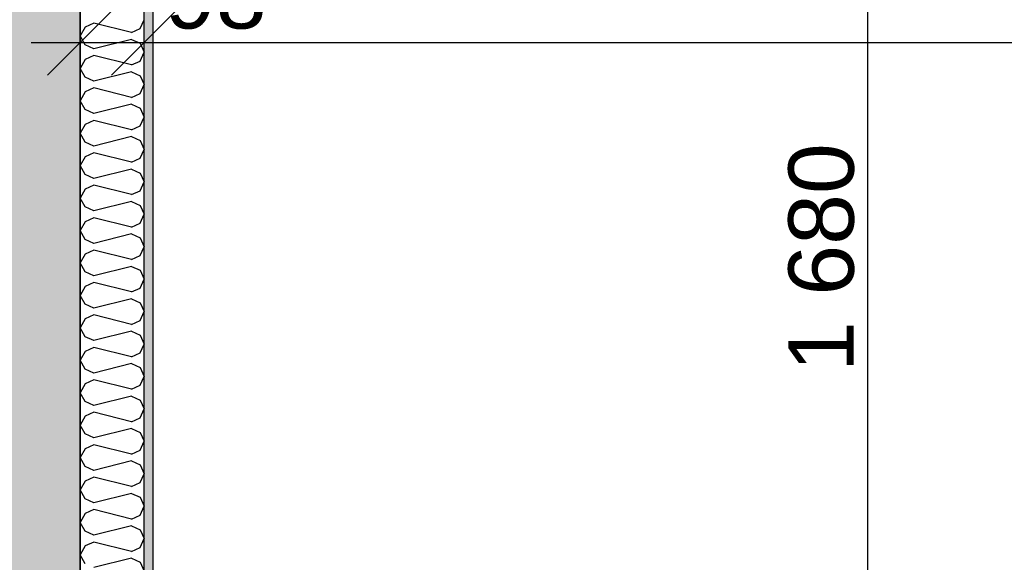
# Model space of a CAD drawing. Header units: millimetres. Extents: x -150 to 340931, y -1115 to 365939.
# Tile 116 of 253: x 286169 to 287675, y 352734 to 353564. Entities that reach past the tile are written whole.
import ezdxf
from ezdxf.enums import TextEntityAlignment as Align

# ---------------------------------------------------------------- set-up
doc = ezdxf.new("R2010")
doc.units = ezdxf.units.MM
doc.header["$LTSCALE"] = 0.5
doc.header["$MEASUREMENT"] = 0
doc.linetypes.add('PLINE', pattern=[0])
for name, color, linetype in [('232- Ikke-bærende yttervegger (Skravur)(Nye konstruksjoner)', 7, 'Continuous'), ('232- Ikke-bærende yttervegger(Nye konstruksjoner)', 7, 'Continuous'), ('242- Ikke-bærende innervegger (Skravur)(Nye konstruksjoner)', 7, 'Continuous'), ('242- Ikke-bærende innervegger(Nye konstruksjoner)', 7, 'Continuous'), ('842-M___1_50 Målsetting bygning(Nye konstruksjoner)', 7, 'Continuous'), ('862- M___Nettoareal(Nye konstruksjoner)', 7, 'Continuous'), ('862- M___Nettoareal(Polylinje)(Nye konstruksjoner)', 7, 'Continuous'), ('862- M___Nettoareal(Tekst)(Nye konstruksjoner)', 7, 'Continuous')]:
    doc.layers.add(name, color=color, linetype=linetype)
doc.layers.add('236- Innvendig kledning og overflate(Nye konstruksjoner)', color=7, linetype='Continuous', lineweight=0)
doc.styles.add('GENERATED_STYLE_1', font='txt')
doc.styles.add('GENERATED_STYLE_3', font='arial.ttf')
doc.dimstyles.new('GENERATED_STYLE__1', dxfattribs={"dimtxt": 100, "dimasz": 95, "dimexe": 0.18, "dimexo": 0.0625, "dimgap": 0, "dimtad": 1, "dimtih": 1, "dimtoh": 1, "dimdec": 0, "dimzin": 0, "dimdsep": 46, "dimtxsty": 'GENERATED_STYLE_3', "dimblk": 'ARROWHEAD_6', "dimblk1": 'ARROWHEAD_6', "dimblk2": 'ARROWHEAD_6', "dimcen": 0.09, "dimse1": 1, "dimse2": 1, "dimclrd": 256, "dimclre": 256, "dimclrt": 256, "dimadec": 1, "dimazin": 0, "dimtfac": 1, "dimtdec": 4, "dimtmove": 0, "dimatfit": 3, "dimfxl": 1, "dimtolj": 1, "dimtzin": 0, "dimarcsym": 0})
doc.dimstyles.new('GENERATED_STYLE__2', dxfattribs={"dimtxt": 100, "dimasz": 95, "dimexe": 0.18, "dimexo": 0.0625, "dimgap": 0, "dimtad": 1, "dimdec": 0, "dimzin": 0, "dimdsep": 46, "dimtxsty": 'GENERATED_STYLE_3', "dimblk": 'ARROWHEAD_6', "dimblk1": 'ARROWHEAD_6', "dimblk2": 'ARROWHEAD_6', "dimcen": 0.09, "dimse1": 1, "dimse2": 1, "dimclrd": 256, "dimclre": 256, "dimclrt": 256, "dimadec": 1, "dimazin": 0, "dimtfac": 1, "dimtdec": 4, "dimtmove": 0, "dimatfit": 3, "dimfxl": 1, "dimtolj": 1, "dimtzin": 0, "dimarcsym": 0})
doc.dimstyles.new('GENERATED_STYLE__4', dxfattribs={"dimtxt": 100, "dimasz": 95, "dimexe": 0.18, "dimexo": 0.0625, "dimgap": 0, "dimtad": 1, "dimdec": 0, "dimzin": 0, "dimdsep": 46, "dimtxsty": 'GENERATED_STYLE_3', "dimblk": 'ARROWHEAD_6', "dimblk1": 'ARROWHEAD_6', "dimblk2": 'ARROWHEAD_6', "dimcen": 0.09, "dimse1": 1, "dimse2": 1, "dimclrd": 256, "dimclre": 256, "dimclrt": 256, "dimadec": 1, "dimazin": 0, "dimtfac": 1, "dimtdec": 4, "dimtmove": 2, "dimatfit": 3, "dimfxl": 1, "dimtolj": 1, "dimtzin": 0, "dimarcsym": 0})

# ---------------------------------------------------------------- blocks, each defined once
blk = doc.blocks.new('LEILIGHET 7__2', base_point=(292118.6, 348580.7))
at = {"layer": '862- M___Nettoareal(Polylinje)(Nye konstruksjoner)', "linetype": 'PLINE', "flags": 128}
blk.add_lwpolyline([(294391, 356380.7), (286261, 356380.7), (286261, 348080.7), (289576, 348080.7), (289576, 349780.7), (294391, 349780.7)], close=True, dxfattribs=at)
at = {"layer": '862- M___Nettoareal(Tekst)(Nye konstruksjoner)', "style": 'GENERATED_STYLE_1'}
for tag, p in [('DUMMY_861', (288348.8, 358188.6)), ('ROOM_NAME', (287614.6, 358138.8)), ('DUMMY_862', (287614.6, 358000.4))]:
    blk.add_attdef(tag, text='', height=100, dxfattribs=at).set_placement(p, align=Align.TOP_LEFT)
blk = doc.blocks.new('BAD__39', base_point=(287873.3, 353122.9))
at = {"layer": '862- M___Nettoareal(Polylinje)(Nye konstruksjoner)', "linetype": 'PLINE', "flags": 128}
blk.add_lwpolyline([(286372, 354256.6), (286372, 351276.6), (289576, 351276.6), (289576, 354256.6)], close=True, dxfattribs=at)
at = {"layer": '862- M___Nettoareal(Tekst)(Nye konstruksjoner)', "style": 'GENERATED_STYLE_1'}
for tag, p in [('DUMMY_861', (288070.6, 353311.1)), ('ROOM_NAME', (287676, 353259.6)), ('DUMMY_862', (287676, 353122.9))]:
    blk.add_attdef(tag, text='', height=100, dxfattribs=at).set_placement(p, align=Align.TOP_LEFT)
blk = doc.blocks.new('*D774')
at = {"layer": '842-M___1_50 Målsetting bygning(Nye konstruksjoner)', "linetype": 'PLINE'}
for p, q in [((276294.5, 363585.1), (276294.5, 363772.6)), ((335668.8, 363585.1), (335668.8, 363772.6)), ((276344.5, 363728.9), (276244.5, 363628.9)), ((335618.8, 363628.9), (335718.8, 363728.9)), ((276219.5, 363678.9), (276294.5, 363678.9)), ((276294.5, 363678.9), (335668.8, 363678.9)), ((335668.8, 363678.9), (335743.8, 363678.9))]:
    blk.add_line(p, q, dxfattribs=at)
at = {"layer": '842-M___1_50 Målsetting bygning(Nye konstruksjoner)', "insert": (305772, 363698.9), "char_height": 100, "attachment_point": 7, "style": 'GENERATED_STYLE_3'}
blk.add_mtext('\\A1;{\\pql;\\fArial|b0|i0|c0|p0;\\W1.000000;59\xa0374}', dxfattribs=at)
blk = doc.blocks.new('ARROWHEAD_6')
at = {"linetype": 'Continuous'}
for p, q in [((-0.5, -0.5), (0.5, 0.5)), ((0, 0), (-1, 0))]:
    blk.add_line(p, q, dxfattribs=at)
blk = doc.blocks.new('*D1125')
at = {"layer": '842-M___1_50 Målsetting bygning(Nye konstruksjoner)', "linetype": 'PLINE'}
for p, q in [((286261, 350526), (286261, 350713.5)), ((287352.5, 350526), (287352.5, 350713.5)), ((286311, 350669.7), (286211, 350569.7)), ((287402.5, 350669.7), (287302.5, 350569.7)), ((286186, 350619.7), (286261, 350619.7)), ((286261, 350619.7), (287352.5, 350619.7))]:
    blk.add_line(p, q, dxfattribs=at)
at = {"layer": '842-M___1_50 Målsetting bygning(Nye konstruksjoner)', "insert": (286635.2, 350639.7), "char_height": 100, "attachment_point": 7, "style": 'GENERATED_STYLE_3'}
blk.add_mtext('\\A1;{\\pql;\\fArial|b0|i0|c0|p0;\\W1.000000;1\xa0091}', dxfattribs=at)
blk = doc.blocks.new('*X1348')
at = {"layer": '242- Ikke-bærende innervegger (Skravur)(Nye konstruksjoner)', "linetype": 'PLINE'}
for p, q in [((286281.8, 353558.3), (286268.6, 353552.3)), ((286339.3, 353544), (286281.8, 353558.3)), ((286352.6, 353550), (286359, 353563.5)), ((286268.6, 353552.3), (286261, 353538.7)), ((286339.3, 353544), (286352.6, 353550)), ((286268.6, 353525.2), (286261, 353538.7)), ((286281.8, 353519.2), (286268.6, 353525.2)), ((286339.3, 353533.5), (286281.8, 353519.2)), ((286339.3, 353533.5), (286352.6, 353527.5)), ((286352.6, 353527.5), (286359, 353514)), ((286352.6, 353500.4), (286359, 353514)), ((286268.6, 353502.7), (286261, 353489.2)), ((286281.8, 353508.8), (286268.6, 353502.7)), ((286339.3, 353494.4), (286281.8, 353508.8)), ((286339.3, 353494.4), (286352.6, 353500.4)), ((286268.6, 353475.6), (286261, 353489.2)), ((286339.3, 353484), (286281.8, 353469.6)), ((286339.3, 353484), (286352.6, 353477.9)), ((286281.8, 353469.6), (286268.6, 353475.6)), ((286352.6, 353477.9), (286359, 353464.4)), ((286268.6, 353453.1), (286261, 353439.6)), ((286281.8, 353459.2), (286268.6, 353453.1)), ((286339.3, 353444.8), (286281.8, 353459.2)), ((286339.3, 353444.8), (286352.6, 353450.8)), ((286352.6, 353450.8), (286359, 353464.4)), ((286268.6, 353426.1), (286261, 353439.6)), ((286281.8, 353420), (286268.6, 353426.1)), ((286339.3, 353434.4), (286281.8, 353420)), ((286339.3, 353434.4), (286352.6, 353428.4)), ((286352.6, 353428.4), (286359, 353414.8)), ((286281.8, 353409.6), (286268.6, 353403.6)), ((286339.3, 353395.2), (286281.8, 353409.6)), ((286352.6, 353401.3), (286359, 353414.8)), ((286268.6, 353403.6), (286261, 353390)), ((286268.6, 353376.5), (286261, 353390)), ((286339.3, 353395.2), (286352.6, 353401.3)), ((286281.8, 353370.4), (286268.6, 353376.5)), ((286339.3, 353384.8), (286281.8, 353370.4)), ((286339.3, 353384.8), (286352.6, 353378.8)), ((286352.6, 353378.8), (286359, 353365.2)), ((286281.8, 353360), (286268.6, 353354)), ((286339.3, 353345.7), (286281.8, 353360)), ((286352.6, 353351.7), (286359, 353365.2)), ((286268.6, 353354), (286261, 353340.5)), ((286339.3, 353345.7), (286352.6, 353351.7)), ((286268.6, 353326.9), (286261, 353340.5)), ((286339.3, 353335.2), (286281.8, 353320.9)), ((286339.3, 353335.2), (286352.6, 353329.2)), ((286352.6, 353329.2), (286359, 353315.7)), ((286281.8, 353320.9), (286268.6, 353326.9)), ((286352.6, 353302.1), (286359, 353315.7)), ((286268.6, 353304.4), (286261, 353290.9)), ((286281.8, 353310.5), (286268.6, 353304.4)), ((286339.3, 353296.1), (286281.8, 353310.5)), ((286339.3, 353296.1), (286352.6, 353302.1)), ((286268.6, 353277.3), (286261, 353290.9)), ((286339.3, 353285.7), (286281.8, 353271.3)), ((286339.3, 353285.7), (286352.6, 353279.6)), ((286281.8, 353271.3), (286268.6, 353277.3)), ((286352.6, 353279.6), (286359, 353266.1)), ((286268.6, 353254.8), (286261, 353241.3)), ((286281.8, 353260.9), (286268.6, 353254.8)), ((286339.3, 353246.5), (286281.8, 353260.9)), ((286352.6, 353252.6), (286359, 353266.1)), ((286268.6, 353227.8), (286261, 353241.3)), ((286339.3, 353246.5), (286352.6, 353252.6)), ((286281.8, 353221.7), (286268.6, 353227.8)), ((286339.3, 353236.1), (286281.8, 353221.7)), ((286339.3, 353236.1), (286352.6, 353230.1)), ((286352.6, 353230.1), (286359, 353216.5)), ((286281.8, 353211.3), (286268.6, 353205.3)), ((286339.3, 353196.9), (286281.8, 353211.3)), ((286352.6, 353203), (286359, 353216.5)), ((286268.6, 353205.3), (286261, 353191.7)), ((286339.3, 353196.9), (286352.6, 353203)), ((286268.6, 353178.2), (286261, 353191.7)), ((286339.3, 353186.5), (286281.8, 353172.1)), ((286339.3, 353186.5), (286352.6, 353180.5)), ((286352.6, 353180.5), (286359, 353166.9)), ((286281.8, 353172.1), (286268.6, 353178.2)), ((286352.6, 353153.4), (286359, 353166.9)), ((286268.6, 353155.7), (286261, 353142.2)), ((286281.8, 353161.7), (286268.6, 353155.7)), ((286339.3, 353147.4), (286281.8, 353161.7)), ((286339.3, 353147.4), (286352.6, 353153.4)), ((286268.6, 353128.6), (286261, 353142.2)), ((286339.3, 353136.9), (286281.8, 353122.6)), ((286339.3, 353136.9), (286352.6, 353130.9)), ((286281.8, 353122.6), (286268.6, 353128.6)), ((286352.6, 353130.9), (286359, 353117.4)), ((286268.6, 353106.1), (286261, 353092.6)), ((286281.8, 353112.2), (286268.6, 353106.1)), ((286339.3, 353097.8), (286281.8, 353112.2)), ((286339.3, 353097.8), (286352.6, 353103.8)), ((286352.6, 353103.8), (286359, 353117.4)), ((286268.6, 353079), (286261, 353092.6)), ((286281.8, 353073), (286268.6, 353079)), ((286339.3, 353087.4), (286281.8, 353073)), ((286339.3, 353087.4), (286352.6, 353081.3)), ((286352.6, 353081.3), (286359, 353067.8)), ((286281.8, 353062.6), (286268.6, 353056.5)), ((286339.3, 353048.2), (286281.8, 353062.6)), ((286352.6, 353054.3), (286359, 353067.8)), ((286268.6, 353056.5), (286261, 353043)), ((286268.6, 353029.5), (286261, 353043)), ((286339.3, 353048.2), (286352.6, 353054.3)), ((286281.8, 353023.4), (286268.6, 353029.5)), ((286339.3, 353037.8), (286281.8, 353023.4)), ((286339.3, 353037.8), (286352.6, 353031.8)), ((286352.6, 353031.8), (286359, 353018.2)), ((286281.8, 353013), (286268.6, 353007)), ((286339.3, 352998.6), (286281.8, 353013)), ((286352.6, 353004.7), (286359, 353018.2)), ((286268.6, 353007), (286261, 352993.4)), ((286339.3, 352998.6), (286352.6, 353004.7)), ((286268.6, 352979.9), (286261, 352993.4)), ((286339.3, 352988.2), (286281.8, 352973.9)), ((286339.3, 352988.2), (286352.6, 352982.2)), ((286281.8, 352973.9), (286268.6, 352979.9)), ((286352.6, 352982.2), (286359, 352968.6)), ((286352.6, 352955.1), (286359, 352968.6)), ((286268.6, 352957.4), (286261, 352943.9)), ((286281.8, 352963.4), (286268.6, 352957.4)), ((286339.3, 352949.1), (286281.8, 352963.4)), ((286339.3, 352949.1), (286352.6, 352955.1)), ((286268.6, 352930.3), (286261, 352943.9)), ((286339.3, 352938.7), (286281.8, 352924.3)), ((286339.3, 352938.7), (286352.6, 352932.6)), ((286281.8, 352924.3), (286268.6, 352930.3)), ((286352.6, 352932.6), (286359, 352919.1)), ((286268.6, 352907.8), (286261, 352894.3)), ((286281.8, 352913.9), (286268.6, 352907.8)), ((286339.3, 352899.5), (286281.8, 352913.9)), ((286352.6, 352905.5), (286359, 352919.1)), ((286268.6, 352880.7), (286261, 352894.3)), ((286339.3, 352899.5), (286352.6, 352905.5)), ((286281.8, 352874.7), (286268.6, 352880.7)), ((286339.3, 352889.1), (286281.8, 352874.7)), ((286339.3, 352889.1), (286352.6, 352883)), ((286352.6, 352883), (286359, 352869.5)), ((286281.8, 352864.3), (286268.6, 352858.2)), ((286339.3, 352849.9), (286281.8, 352864.3)), ((286352.6, 352856), (286359, 352869.5)), ((286268.6, 352858.2), (286261, 352844.7)), ((286339.3, 352849.9), (286352.6, 352856)), ((286268.6, 352831.2), (286261, 352844.7)), ((286339.3, 352839.5), (286281.8, 352825.1)), ((286339.3, 352839.5), (286352.6, 352833.5)), ((286352.6, 352833.5), (286359, 352819.9)), ((286281.8, 352825.1), (286268.6, 352831.2)), ((286352.6, 352806.4), (286359, 352819.9)), ((286268.6, 352808.7), (286261, 352795.1)), ((286281.8, 352814.7), (286268.6, 352808.7)), ((286339.3, 352800.3), (286281.8, 352814.7)), ((286339.3, 352800.3), (286352.6, 352806.4)), ((286268.6, 352781.6), (286261, 352795.1)), ((286339.3, 352789.9), (286281.8, 352775.6)), ((286339.3, 352789.9), (286352.6, 352783.9)), ((286281.8, 352775.6), (286268.6, 352781.6)), ((286352.6, 352783.9), (286359, 352770.3)), ((286268.6, 352759.1), (286261, 352745.6)), ((286281.8, 352765.1), (286268.6, 352759.1)), ((286339.3, 352750.8), (286281.8, 352765.1)), ((286339.3, 352750.8), (286352.6, 352756.8)), ((286352.6, 352756.8), (286359, 352770.3)), ((286268.6, 352732), (286261, 352745.6)), ((286339.3, 352740.4), (286281.8, 352726)), ((286339.3, 352740.4), (286352.6, 352734.3)), ((286352.6, 352734.3), (286359, 352720.8))]:
    blk.add_line(p, q, dxfattribs=at)
blk = doc.blocks.new('*D1565')
at = {"layer": '842-M___1_50 Målsetting bygning(Nye konstruksjoner)', "linetype": 'PLINE'}
for p, q in [((289427, 355955), (289427, 356142.5)), ((289687, 355955), (289687, 356142.5)), ((289477, 356098.7), (289377, 355998.7)), ((289637, 355998.7), (289737, 356098.7)), ((286359, 356048.7), (289427, 356048.7)), ((289427, 356048.7), (289687, 356048.7)), ((289687, 356048.7), (289762, 356048.7))]:
    blk.add_line(p, q, dxfattribs=at)
at = {"layer": '842-M___1_50 Målsetting bygning(Nye konstruksjoner)', "insert": (289448.8, 356087.3), "char_height": 100, "attachment_point": 7, "rotation": 360, "style": 'GENERATED_STYLE_3'}
blk.add_mtext('\\A1;{\\pql;\\fArial|b0|i0|c0|p0;\\W1.000000;260}', dxfattribs=at)
blk = doc.blocks.new('*D1614')
at = {"layer": '842-M___1_50 Målsetting bygning(Nye konstruksjoner)', "linetype": 'PLINE'}
for p, q in [((287465.7, 354256.6), (287465.7, 354331.6)), ((287515.7, 354206.6), (287415.7, 354306.6)), ((287559.4, 354256.6), (287371.9, 354256.6)), ((287465.7, 352576.7), (287465.7, 354256.6)), ((287415.7, 352626.7), (287515.7, 352526.7)), ((287559.4, 352576.7), (287371.9, 352576.7))]:
    blk.add_line(p, q, dxfattribs=at)
at = {"layer": '842-M___1_50 Målsetting bygning(Nye konstruksjoner)', "insert": (287445.7, 353025.2), "char_height": 100, "attachment_point": 7, "rotation": 90, "style": 'GENERATED_STYLE_3'}
blk.add_mtext('\\A1;{\\pql;\\fArial|b0|i0|c0|p0;\\W1.000000;1\xa0680}', dxfattribs=at)
blk = doc.blocks.new('*D1640')
at = {"layer": '842-M___1_50 Målsetting bygning(Nye konstruksjoner)', "linetype": 'PLINE'}
for p, q in [((286261, 353434.8), (286261, 353622.3)), ((286359, 353434.8), (286359, 353622.3)), ((286311, 353578.6), (286211, 353478.6)), ((286409, 353578.6), (286309, 353478.6)), ((286186, 353528.6), (286261, 353528.6)), ((286261, 353528.6), (286359, 353528.6)), ((286359, 353528.6), (289589, 353528.6))]:
    blk.add_line(p, q, dxfattribs=at)
blk = doc.blocks.new('*D1641')
at = {"layer": '842-M___1_50 Målsetting bygning(Nye konstruksjoner)', "linetype": 'PLINE'}
for p, q in [((289589, 353434.8), (289589, 353622.3)), ((286409, 353578.6), (286309, 353478.6)), ((289639, 353578.6), (289539, 353478.6)), ((286359, 353528.6), (289589, 353528.6)), ((289589, 353528.6), (289687, 353528.6))]:
    blk.add_line(p, q, dxfattribs=at)
at = {"layer": '842-M___1_50 Målsetting bygning(Nye konstruksjoner)', "char_height": 100, "attachment_point": 7, "rotation": 360, "style": 'GENERATED_STYLE_3'}
for s, insert in [('\\A1;{\\pql;\\fArial|b0|i0|c0|p0;\\W1.000000;98}', (286390.8, 353548.6)), ('\\A1;{\\pql;\\fArial|b0|i0|c0|p0;\\W1.000000;3\xa0230}', (287802.4, 353548.6)), ('\\A1;{\\pql;\\fArial|b0|i0|c0|p0;\\W1.000000;98}', (289366.3, 353548.6))]:
    blk.add_mtext(s, dxfattribs=dict(at, insert=insert))

msp = doc.modelspace()

# ---------------------------------------------------------------- hatches: boundary and pattern name
at = {"layer": '232- Ikke-bærende yttervegger (Skravur)(Nye konstruksjoner)', "linetype": 'Continuous'}
h = msp.add_hatch(dxfattribs=at)
h.set_pattern_fill('Betong_strukturell', color=256, style=0, pattern_type=2)
h.set_pattern_definition([(90.00001, (0, 0), (311.76916, 6e-05), [30, -150]), (90.00001, (-155.9, 90), (311.76916, 6e-05), [30, -150]), (150.00001, (0, 0), (155.88452, 270.00004), [30, -150]), (150.00001, (-4e-05, 180), (155.88452, 270.00004), [30, -150]), (210.00001, (-6e-06, 30), (-155.88463, 269.99998), [30, -150]), (210.00001, (-4e-05, 210), (-155.88463, 269.99998), [30, -150]), (90.000012, (-30, -6e-06), (60.000002, 1.2e-05), [0, -60.000002, 0, -90.000004]), (135.000012, (-30, 30), (42.4264, 42.426417), [0, -45.000002, 0, -75.000003])])
h.paths.add_polyline_path([(286041, 356590.6), (286041, 347870.7), (286261, 347870.7), (286261, 356590.6)])
at = {"layer": '242- Ikke-bærende innervegger (Skravur)(Nye konstruksjoner)', "linetype": 'Continuous'}
h = msp.add_hatch(dxfattribs=at)
h.set_pattern_fill('Prikker_tett', color=256, style=0, pattern_type=2)
h.set_pattern_definition([(0, (0, 0), (0, 43.30127), [0, -25]), (0, (12.5, 21.65), (0, 43.30127), [0, -25])])
h.paths.add_polyline_path([(286372, 351276.7), (286372, 354256.6), (286359, 354256.6), (286359, 351276.7)])

# ---------------------------------------------------------------- linework, layer by layer
at = {"layer": '232- Ikke-bærende yttervegger(Nye konstruksjoner)', "linetype": 'PLINE', "flags": 128}
msp.add_lwpolyline([(286261, 347870.7), (286261, 356590.6)], dxfattribs=at)
at = {"layer": '236- Innvendig kledning og overflate(Nye konstruksjoner)', "linetype": 'PLINE', "flags": 128}
msp.add_lwpolyline([(286372, 351276.7), (286372, 354256.6)], dxfattribs=at)
at = {"layer": '242- Ikke-bærende innervegger(Nye konstruksjoner)', "linetype": 'PLINE'}
msp.add_line((286359, 351276.7), (286359, 354269.6), dxfattribs=at)
at = {"layer": '242- Ikke-bærende innervegger(Nye konstruksjoner)', "linetype": 'PLINE', "flags": 128}
msp.add_lwpolyline([(286261, 356380.6), (286261, 351263.7)], dxfattribs=at)

# ---------------------------------------------------------------- block references
at = {"layer": '242- Ikke-bærende innervegger(Nye konstruksjoner)'}
msp.add_blockref('*X1348', (0, 0), dxfattribs=at)
at = {"layer": '862- M___Nettoareal(Nye konstruksjoner)', "linetype": 'Continuous'}
for name, p in [('LEILIGHET 7__2', (292118.6, 348580.7)), ('BAD__39', (287873.3, 353122.9))]:
    msp.add_blockref(name, p, dxfattribs=at)

# ---------------------------------------------------------------- dimensions: what is measured, and where the dimension line sits
at = {"layer": '842-M___1_50 Målsetting bygning(Nye konstruksjoner)', "linetype": 'Continuous'}
for base, p1, p2, picture, middle in [((335668.8, 363678.9), (276294.5, 358685.2), (335668.8, 339845.1), '*D774', (305981.5, 363748.9)), ((287352.5031, 350619.7238), (286261.0042, 353766.6503), (287352.5031, 351152.6505), '*D1125', (286806.6997, 350689.7238))]:
    dim = msp.add_linear_dim(base=base, p1=p1, p2=p2, dimstyle='GENERATED_STYLE__1', dxfattribs=at)
    dim.commit()
    dim.dimension.update_dxf_attribs({"geometry": picture, "text_midpoint": middle, "dimtype": 160})
for base, p1, p2, angle, dimstyle, picture, middle, turn in [((289687, 356048.7), (289427, 356380.7), (289687, 352074.2), 360, 'GENERATED_STYLE__4', '*D1565', (289562.9, 356137.3), 360), ((287465.7, 354256.6), (286839.6, 352576.7), (287352.5, 354256.6), 90, 'GENERATED_STYLE__4', '*D1614', (287395.7, 353196.8), 90), ((289589, 353528.6), (286359, 353822.2), (289589, 352025.2), 360, 'GENERATED_STYLE__2', '*D1641', (287974, 353598.6), 360), ((286359, 353528.6), (286261, 353766.7), (286359, 353822.2), 360, 'GENERATED_STYLE__4', '*D1640', (286466.9, 353598.6), 360)]:
    dim = msp.add_linear_dim(base=base, p1=p1, p2=p2, angle=angle, dimstyle=dimstyle, dxfattribs=at)
    dim.commit()
    dim.dimension.update_dxf_attribs({"geometry": picture, "text_midpoint": middle, "dimtype": 160, "text_rotation": turn})

doc.saveas('drawing.dxf')
